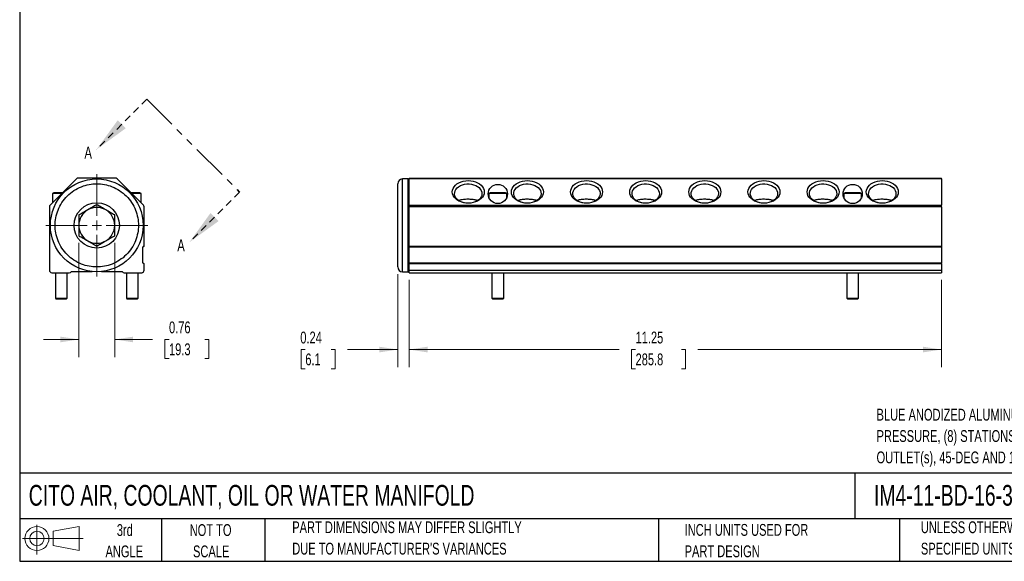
# Model space of a CAD drawing. Header units: inches. Extents: x 0.7 to 32.2, y 0.7 to 24.8.
# Tile 1 of 4: x 0.7 to 21.6, y 0.7 to 12.2. Entities that reach past the tile are written whole.
import ezdxf

# ---------------------------------------------------------------- set-up
doc = ezdxf.new("R2010")
doc.units = ezdxf.units.IN
doc.header["$LTSCALE"] = 3
doc.header["$MEASUREMENT"] = 0
doc.linetypes.add('HIDDEN', pattern=[0.075, 0.05, -0.025])
doc.linetypes.add('PHANTOM', pattern=[0.5, 0.25, -0.05, 0.05, -0.05, 0.05, -0.05])
doc.layers.add('TEXT', color=140, linetype='Continuous', lineweight=25)
doc.styles.add('SLDTEXTSTYLE0', font='TXT', dxfattribs={"width": 0.7})
doc.dimstyles.new('SLDDIMSTYLE0', dxfattribs={"dimtxt": 0.254883, "dimasz": 0.39, "dimexe": 0, "dimexo": 0.0625, "dimgap": 0.063721, "dimtad": 0, "dimtih": 1, "dimtoh": 1, "dimrnd": 1e-09, "dimzin": 12, "dimdsep": 46, "dimtxsty": 'SLDTEXTSTYLE0', "dimsah": 1, "dimcen": 0.09, "dimadec": 0, "dimazin": 3, "dimtfac": 1, "dimtofl": 0, "dimtmove": 0, "dimatfit": 3, "dimfxl": 0, "dimfrac": 2, "dimtolj": 1, "dimtzin": 12, "dimarcsym": 0})
doc.dimstyles.new('SLDDIMSTYLE1', dxfattribs={"dimtxt": 0.254883, "dimasz": 0.39, "dimexe": 0, "dimexo": 0.0625, "dimgap": 0.063721, "dimtad": 0, "dimtih": 1, "dimtoh": 1, "dimrnd": 1e-09, "dimdsep": 46, "dimtxsty": 'SLDTEXTSTYLE0', "dimsah": 1, "dimcen": 0.09, "dimadec": 0, "dimazin": 2, "dimtfac": 1, "dimtmove": 0, "dimatfit": 0, "dimfxl": 0, "dimfrac": 2, "dimtolj": 1, "dimtzin": 12, "dimarcsym": 0})

# ---------------------------------------------------------------- blocks, each defined once
blk = doc.blocks.new('Block11')
at = {"color": 7, "linetype": 'Continuous', "lineweight": 18}
for p, q in [((0.306, 0.627), (0.306, 0)), ((0.647, 0.492), (1.202, 0.594)), ((0.647, 0.189), (0.647, 0.492)), ((1.202, 0.594), (1.202, 0.086)), ((0, 0.34), (1.284, 0.34)), ((0.647, 0.189), (1.202, 0.086))]:
    blk.add_line(p, q, dxfattribs=at)
for radius in [0.254, 0.152]:
    blk.add_circle((0.306, 0.34), radius, dxfattribs=at)
blk = doc.blocks.new('Block12')
at = {"color": 7, "linetype": 'Continuous'}
blk.add_blockref('Block11', (0, 0), dxfattribs=at)
blk = doc.blocks.new('_D')
at = {"color": 7, "linetype": 'Continuous', "lineweight": 0}
for p, q in [((8.98, 6.701), (8.98, 4.851)), ((20.23, 6.701), (20.23, 4.851)), ((8.98, 5.226), (13.421, 5.226)), ((13.766, 5.226), (13.681, 5.226)), ((13.681, 5.226), (13.681, 4.821)), ((14.736, 5.226), (14.821, 5.226)), ((14.821, 5.226), (14.821, 4.821)), ((20.23, 5.226), (15.081, 5.226)), ((13.681, 4.821), (13.766, 4.821)), ((14.821, 4.821), (14.736, 4.821))]:
    blk.add_line(p, q, dxfattribs=at)
at = {"color": 7, "linetype": 'Continuous', "lineweight": 18}
for points in [[(8.98, 5.226), (9.37, 5.166), (9.37, 5.286)], [(20.23, 5.226), (19.84, 5.286), (19.84, 5.166)]]:
    blk.add_solid(points, dxfattribs=at)
at = {"color": 7, "linetype": 'Continuous', "lineweight": 18, "char_height": 0.25, "attachment_point": 1, "style": 'SLDTEXTSTYLE0'}
for s, insert in [('11.25', (13.766, 5.605)), ('285.8', (13.766, 5.143))]:
    blk.add_mtext(s, dxfattribs=dict(at, insert=insert))
blk = doc.blocks.new('_D_1')
at = {"color": 7, "linetype": 'Continuous', "lineweight": 0}
for p, q in [((8.74, 6.821), (8.74, 4.851)), ((8.98, 6.701), (8.98, 4.851)), ((6.786, 5.226), (6.701, 5.226)), ((6.701, 5.226), (6.701, 4.821)), ((7.332, 5.226), (7.417, 5.226)), ((7.417, 5.226), (7.417, 4.821)), ((8.74, 5.226), (7.677, 5.226)), ((8.98, 5.226), (9.73, 5.226)), ((6.701, 4.821), (6.786, 4.821)), ((7.417, 4.821), (7.332, 4.821))]:
    blk.add_line(p, q, dxfattribs=at)
at = {"color": 7, "linetype": 'Continuous', "lineweight": 18}
for points in [[(8.74, 5.226), (8.35, 5.286), (8.35, 5.166)], [(8.98, 5.226), (9.37, 5.166), (9.37, 5.286)]]:
    blk.add_solid(points, dxfattribs=at)
at = {"color": 7, "linetype": 'Continuous', "lineweight": 18, "char_height": 0.25, "attachment_point": 1, "style": 'SLDTEXTSTYLE0'}
for s, insert in [('0.24', (6.68, 5.605)), ('6.1', (6.786, 5.143))]:
    blk.add_mtext(s, dxfattribs=dict(at, insert=insert))
blk = doc.blocks.new('_D_9')
at = {"color": 7, "linetype": 'Continuous', "lineweight": 0}
for p, q in [((2, 7.482), (2, 5.064)), ((2.758, 7.482), (2.758, 5.064)), ((2, 5.439), (1.25, 5.439)), ((2.758, 5.439), (3.56, 5.439)), ((3.906, 5.439), (3.82, 5.439)), ((3.82, 5.439), (3.82, 5.034)), ((4.663, 5.439), (4.749, 5.439)), ((4.749, 5.439), (4.749, 5.034)), ((3.82, 5.034), (3.906, 5.034)), ((4.749, 5.034), (4.663, 5.034))]:
    blk.add_line(p, q, dxfattribs=at)
at = {"color": 7, "linetype": 'Continuous', "lineweight": 18}
for points in [[(2, 5.439), (1.61, 5.499), (1.61, 5.379)], [(2.758, 5.439), (3.148, 5.379), (3.148, 5.499)]]:
    blk.add_solid(points, dxfattribs=at)
at = {"color": 7, "linetype": 'Continuous', "lineweight": 18, "char_height": 0.25, "attachment_point": 1, "style": 'SLDTEXTSTYLE0'}
for s, insert in [('0.76', (3.906, 5.819)), ('19.3', (3.906, 5.356))]:
    blk.add_mtext(s, dxfattribs=dict(at, insert=insert))
blk = doc.blocks.new('SW_CENTERMARKSYMBOL_4')
at = {"color": 0, "linetype": 'Continuous', "lineweight": 18}
for p, q in [((0, 0.2), (0, 1.08)), ((-0.2, 0), (-1.08, 0)), ((0, 0), (-0.1, 0)), ((0, 0), (0, 0.1)), ((0, 0), (0, -0.1)), ((0, 0), (0.1, 0)), ((0.2, 0), (1.08, 0)), ((0, -0.2), (0, -1.08))]:
    blk.add_line(p, q, dxfattribs=at)
blk = doc.blocks.new('SW_PROJECTIONARROW_0')
at = {"color": 0, "linetype": 'HIDDEN', "lineweight": 18}
for p, q in [((3.436, 10.517), (2.375, 9.456)), ((5.398, 8.555), (4.337, 7.495))]:
    blk.add_line(p, q, dxfattribs=at)
at = {"color": 0, "linetype": 'PHANTOM', "lineweight": 35}
blk.add_line((3.436, 10.517), (5.398, 8.555), dxfattribs=at)
at = {"color": 0, "linetype": 'Continuous', "lineweight": 25}
for points in [[(2.375, 9.456), (2.99, 9.902), (2.821, 10.072)], [(4.337, 7.495), (4.952, 7.94), (4.782, 8.11)]]:
    blk.add_solid(points, dxfattribs=at)
at = {"color": 0, "linetype": 'Continuous', "lineweight": 25, "char_height": 0.255, "attachment_point": 1, "style": 'SLDTEXTSTYLE0'}
for insert in [(2.118, 9.516), (4.08, 7.554)]:
    blk.add_mtext('A', dxfattribs=dict(at, insert=insert))

msp = doc.modelspace()

# ---------------------------------------------------------------- linework, layer by layer
for p, q in [((1.951, 8.836), (1.394, 8.28)), ((2.773, 8.851), (1.986, 8.851)), ((3.365, 8.28), (2.808, 8.836)), ((8.96, 8.831), (8.84, 8.831)), ((8.84, 6.871), (8.84, 8.831)), ((8.96, 6.871), (8.96, 8.831)), ((8.98, 8.851), (20.23, 8.851)), ((8.98, 8.851), (8.98, 8.836)), ((20.23, 8.836), (8.98, 8.836)), ((8.98, 8.28), (8.98, 8.836)), ((20.23, 8.836), (20.23, 8.851)), ((20.23, 8.836), (20.23, 8.28)), ((1.47, 8.541), (1.442, 8.521)), ((1.655, 8.541), (1.47, 8.541)), ((3.129, 8.541), (3.103, 8.541)), ((3.289, 8.541), (3.129, 8.541)), ((3.317, 8.521), (3.289, 8.541)), ((10.696, 8.541), (10.667, 8.521)), ((11.014, 8.541), (10.696, 8.541)), ((11.042, 8.521), (11.014, 8.541)), ((18.196, 8.541), (18.167, 8.521)), ((18.514, 8.541), (18.196, 8.541)), ((18.542, 8.521), (18.514, 8.541)), ((1.442, 8.521), (1.442, 8.327)), ((1.635, 8.521), (1.442, 8.521)), ((3.317, 8.521), (3.123, 8.521)), ((3.317, 8.327), (3.317, 8.521)), ((10.667, 8.521), (10.667, 8.437)), ((11.042, 8.521), (10.667, 8.521)), ((11.042, 8.437), (11.042, 8.521)), ((18.167, 8.521), (18.167, 8.437)), ((18.542, 8.521), (18.167, 8.521)), ((18.542, 8.437), (18.542, 8.521)), ((1.379, 8.244), (1.379, 6.901)), ((3.379, 7.411), (3.379, 8.244)), ((8.98, 8.28), (20.23, 8.28)), ((8.98, 8.28), (8.98, 8.244)), ((20.23, 8.244), (8.98, 8.244)), ((8.98, 7.411), (8.98, 8.244)), ((20.23, 8.244), (20.23, 8.28)), ((20.23, 8.244), (20.23, 7.411)), ((3.351, 7.061), (3.351, 7.391)), ((3.369, 7.401), (3.361, 7.401)), ((8.98, 7.411), (20.23, 7.411)), ((8.98, 7.411), (8.98, 7.401)), ((8.98, 7.401), (20.23, 7.401)), ((8.98, 7.391), (8.98, 7.401)), ((20.23, 7.391), (8.98, 7.391)), ((8.98, 7.061), (8.98, 7.391)), ((20.23, 7.401), (20.23, 7.411)), ((20.23, 7.401), (20.23, 7.391)), ((20.23, 7.391), (20.23, 7.061)), ((1.843, 6.876), (2.279, 6.876)), ((2.48, 6.876), (2.916, 6.876)), ((3.361, 7.051), (3.369, 7.051)), ((3.379, 6.901), (3.379, 7.041)), ((8.84, 6.871), (8.96, 6.871)), ((8.98, 7.061), (20.23, 7.061)), ((8.98, 7.051), (8.98, 7.061)), ((20.23, 7.051), (8.98, 7.051)), ((8.98, 7.051), (8.98, 7.041)), ((20.23, 7.041), (8.98, 7.041)), ((8.98, 6.901), (8.98, 7.041)), ((8.98, 6.901), (20.23, 6.901)), ((8.98, 6.851), (8.98, 6.901)), ((8.98, 6.891), (8.98, 6.897)), ((20.23, 7.061), (20.23, 7.051)), ((20.23, 7.041), (20.23, 7.051)), ((20.23, 7.041), (20.23, 6.901)), ((20.23, 6.901), (20.23, 6.851)), ((1.429, 6.851), (1.799, 6.851)), ((1.504, 6.851), (1.504, 6.311)), ((1.754, 6.311), (1.754, 6.851)), ((2.959, 6.851), (3.329, 6.851)), ((3.004, 6.851), (3.004, 6.311)), ((3.254, 6.311), (3.254, 6.851)), ((8.98, 6.851), (20.23, 6.851)), ((10.73, 6.851), (10.73, 6.311)), ((10.98, 6.311), (10.98, 6.851)), ((18.23, 6.851), (18.23, 6.311)), ((18.48, 6.311), (18.48, 6.851)), ((1.504, 6.311), (1.524, 6.291)), ((1.504, 6.311), (1.629, 6.311)), ((1.629, 6.291), (1.524, 6.291)), ((1.629, 6.311), (1.754, 6.311)), ((1.734, 6.291), (1.629, 6.291)), ((1.734, 6.291), (1.754, 6.311)), ((3.004, 6.311), (3.024, 6.291)), ((3.004, 6.311), (3.129, 6.311)), ((3.129, 6.291), (3.024, 6.291)), ((3.129, 6.311), (3.254, 6.311)), ((3.234, 6.291), (3.129, 6.291)), ((3.234, 6.291), (3.254, 6.311)), ((10.73, 6.311), (10.75, 6.291)), ((10.73, 6.311), (10.98, 6.311)), ((10.96, 6.291), (10.75, 6.291)), ((10.96, 6.291), (10.98, 6.311)), ((18.23, 6.311), (18.25, 6.291)), ((18.23, 6.311), (18.48, 6.311)), ((18.46, 6.291), (18.25, 6.291)), ((18.46, 6.291), (18.48, 6.311))]:
    msp.add_line(p, q)
at = {"flags": 128}
for points in [[(10.23, 8.319), (10.177, 8.322), (10.126, 8.331), (10.077, 8.345), (10.032, 8.365), (9.991, 8.389), (9.957, 8.417), (9.929, 8.449), (9.909, 8.484), (9.897, 8.52), (9.892, 8.558), (9.897, 8.595), (9.909, 8.631), (9.929, 8.666), (9.957, 8.698), (9.991, 8.726), (10.032, 8.751), (10.077, 8.77), (10.126, 8.785), (10.177, 8.793), (10.23, 8.796), (10.283, 8.793), (10.334, 8.785), (10.383, 8.77), (10.428, 8.751), (10.469, 8.726), (10.503, 8.698), (10.531, 8.666), (10.551, 8.631), (10.563, 8.595), (10.567, 8.558), (10.563, 8.52), (10.551, 8.484), (10.531, 8.449), (10.503, 8.417), (10.469, 8.389), (10.428, 8.365), (10.383, 8.345), (10.334, 8.331), (10.283, 8.322), (10.23, 8.319)], [(11.48, 8.319), (11.427, 8.322), (11.376, 8.331), (11.327, 8.345), (11.282, 8.365), (11.241, 8.389), (11.207, 8.417), (11.179, 8.449), (11.159, 8.484), (11.147, 8.52), (11.142, 8.558), (11.147, 8.595), (11.159, 8.631), (11.179, 8.666), (11.207, 8.698), (11.241, 8.726), (11.282, 8.751), (11.327, 8.77), (11.376, 8.785), (11.427, 8.793), (11.48, 8.796), (11.533, 8.793), (11.584, 8.785), (11.633, 8.77), (11.678, 8.751), (11.719, 8.726), (11.753, 8.698), (11.781, 8.666), (11.801, 8.631), (11.813, 8.595), (11.817, 8.558), (11.813, 8.52), (11.801, 8.484), (11.781, 8.449), (11.753, 8.417), (11.719, 8.389), (11.678, 8.365), (11.633, 8.345), (11.584, 8.331), (11.533, 8.322), (11.48, 8.319)], [(12.73, 8.319), (12.677, 8.322), (12.626, 8.331), (12.577, 8.345), (12.532, 8.365), (12.491, 8.389), (12.457, 8.417), (12.429, 8.449), (12.409, 8.484), (12.397, 8.52), (12.392, 8.558), (12.397, 8.595), (12.409, 8.631), (12.429, 8.666), (12.457, 8.698), (12.491, 8.726), (12.532, 8.751), (12.577, 8.77), (12.626, 8.785), (12.677, 8.793), (12.73, 8.796), (12.783, 8.793), (12.834, 8.785), (12.883, 8.77), (12.928, 8.751), (12.969, 8.726), (13.003, 8.698), (13.031, 8.666), (13.051, 8.631), (13.063, 8.595), (13.067, 8.558), (13.063, 8.52), (13.051, 8.484), (13.031, 8.449), (13.003, 8.417), (12.969, 8.389), (12.928, 8.365), (12.883, 8.345), (12.834, 8.331), (12.783, 8.322), (12.73, 8.319)], [(13.98, 8.319), (13.927, 8.322), (13.876, 8.331), (13.827, 8.345), (13.782, 8.365), (13.741, 8.389), (13.707, 8.417), (13.679, 8.449), (13.659, 8.484), (13.647, 8.52), (13.642, 8.558), (13.647, 8.595), (13.659, 8.631), (13.679, 8.666), (13.707, 8.698), (13.741, 8.726), (13.782, 8.751), (13.827, 8.77), (13.876, 8.785), (13.927, 8.793), (13.98, 8.796), (14.033, 8.793), (14.084, 8.785), (14.133, 8.77), (14.178, 8.751), (14.219, 8.726), (14.253, 8.698), (14.281, 8.666), (14.301, 8.631), (14.313, 8.595), (14.317, 8.558), (14.313, 8.52), (14.301, 8.484), (14.281, 8.449), (14.253, 8.417), (14.219, 8.389), (14.178, 8.365), (14.133, 8.345), (14.084, 8.331), (14.033, 8.322), (13.98, 8.319)], [(15.23, 8.319), (15.177, 8.322), (15.126, 8.331), (15.077, 8.345), (15.032, 8.365), (14.991, 8.389), (14.957, 8.417), (14.929, 8.449), (14.909, 8.484), (14.897, 8.52), (14.892, 8.558), (14.897, 8.595), (14.909, 8.631), (14.929, 8.666), (14.957, 8.698), (14.991, 8.726), (15.032, 8.751), (15.077, 8.77), (15.126, 8.785), (15.177, 8.793), (15.23, 8.796), (15.283, 8.793), (15.334, 8.785), (15.383, 8.77), (15.428, 8.751), (15.469, 8.726), (15.503, 8.698), (15.531, 8.666), (15.551, 8.631), (15.563, 8.595), (15.567, 8.558), (15.563, 8.52), (15.551, 8.484), (15.531, 8.449), (15.503, 8.417), (15.469, 8.389), (15.428, 8.365), (15.383, 8.345), (15.334, 8.331), (15.283, 8.322), (15.23, 8.319)], [(16.48, 8.319), (16.427, 8.322), (16.376, 8.331), (16.327, 8.345), (16.282, 8.365), (16.241, 8.389), (16.207, 8.417), (16.179, 8.449), (16.159, 8.484), (16.147, 8.52), (16.142, 8.558), (16.147, 8.595), (16.159, 8.631), (16.179, 8.666), (16.207, 8.698), (16.241, 8.726), (16.282, 8.751), (16.327, 8.77), (16.376, 8.785), (16.427, 8.793), (16.48, 8.796), (16.533, 8.793), (16.584, 8.785), (16.633, 8.77), (16.678, 8.751), (16.719, 8.726), (16.753, 8.698), (16.781, 8.666), (16.801, 8.631), (16.813, 8.595), (16.817, 8.558), (16.813, 8.52), (16.801, 8.484), (16.781, 8.449), (16.753, 8.417), (16.719, 8.389), (16.678, 8.365), (16.633, 8.345), (16.584, 8.331), (16.533, 8.322), (16.48, 8.319)], [(17.73, 8.319), (17.677, 8.322), (17.626, 8.331), (17.577, 8.345), (17.532, 8.365), (17.491, 8.389), (17.457, 8.417), (17.429, 8.449), (17.409, 8.484), (17.397, 8.52), (17.392, 8.558), (17.397, 8.595), (17.409, 8.631), (17.429, 8.666), (17.457, 8.698), (17.491, 8.726), (17.532, 8.751), (17.577, 8.77), (17.626, 8.785), (17.677, 8.793), (17.73, 8.796), (17.783, 8.793), (17.834, 8.785), (17.883, 8.77), (17.928, 8.751), (17.969, 8.726), (18.003, 8.698), (18.031, 8.666), (18.051, 8.631), (18.063, 8.595), (18.067, 8.558), (18.063, 8.52), (18.051, 8.484), (18.031, 8.449), (18.003, 8.417), (17.969, 8.389), (17.928, 8.365), (17.883, 8.345), (17.834, 8.331), (17.783, 8.322), (17.73, 8.319)], [(18.98, 8.319), (18.927, 8.322), (18.876, 8.331), (18.827, 8.345), (18.782, 8.365), (18.741, 8.389), (18.707, 8.417), (18.679, 8.449), (18.659, 8.484), (18.647, 8.52), (18.642, 8.558), (18.647, 8.595), (18.659, 8.631), (18.679, 8.666), (18.707, 8.698), (18.741, 8.726), (18.782, 8.751), (18.827, 8.77), (18.876, 8.785), (18.927, 8.793), (18.98, 8.796), (19.033, 8.793), (19.084, 8.785), (19.133, 8.77), (19.178, 8.751), (19.219, 8.726), (19.253, 8.698), (19.281, 8.666), (19.301, 8.631), (19.313, 8.595), (19.317, 8.558), (19.313, 8.52), (19.301, 8.484), (19.281, 8.449), (19.253, 8.417), (19.219, 8.389), (19.178, 8.365), (19.133, 8.345), (19.084, 8.331), (19.033, 8.322), (18.98, 8.319)], [(10.026, 8.668), (10.063, 8.69), (10.105, 8.708), (10.151, 8.72), (10.199, 8.727), (10.248, 8.727), (10.297, 8.722), (10.343, 8.711), (10.387, 8.695), (10.425, 8.674), (10.459, 8.648), (10.485, 8.619), (10.504, 8.587), (10.516, 8.554), (10.519, 8.519), (10.514, 8.485), (10.5, 8.451), (10.479, 8.42), (10.451, 8.392), (10.416, 8.367), (10.376, 8.347), (10.332, 8.332), (10.285, 8.323), (10.236, 8.319), (10.187, 8.321), (10.139, 8.329), (10.094, 8.343), (10.053, 8.362), (10.017, 8.385), (9.987, 8.413), (9.964, 8.443), (9.949, 8.476), (9.941, 8.51), (9.943, 8.545), (9.952, 8.579), (9.969, 8.612), (9.994, 8.641), (10.026, 8.668)], [(11.276, 8.668), (11.313, 8.69), (11.355, 8.708), (11.401, 8.72), (11.449, 8.727), (11.498, 8.727), (11.547, 8.722), (11.593, 8.711), (11.637, 8.695), (11.675, 8.674), (11.709, 8.648), (11.735, 8.619), (11.754, 8.587), (11.766, 8.554), (11.769, 8.519), (11.764, 8.485), (11.75, 8.451), (11.729, 8.42), (11.701, 8.392), (11.666, 8.367), (11.626, 8.347), (11.582, 8.332), (11.535, 8.323), (11.486, 8.319), (11.437, 8.321), (11.389, 8.329), (11.344, 8.343), (11.303, 8.362), (11.267, 8.385), (11.237, 8.413), (11.214, 8.443), (11.199, 8.476), (11.191, 8.51), (11.193, 8.545), (11.202, 8.579), (11.219, 8.612), (11.244, 8.641), (11.276, 8.668)], [(12.526, 8.668), (12.563, 8.69), (12.605, 8.708), (12.651, 8.72), (12.699, 8.727), (12.748, 8.727), (12.797, 8.722), (12.843, 8.711), (12.887, 8.695), (12.925, 8.674), (12.959, 8.648), (12.985, 8.619), (13.004, 8.587), (13.016, 8.554), (13.019, 8.519), (13.014, 8.485), (13, 8.451), (12.979, 8.42), (12.951, 8.392), (12.916, 8.367), (12.876, 8.347), (12.832, 8.332), (12.785, 8.323), (12.736, 8.319), (12.687, 8.321), (12.639, 8.329), (12.594, 8.343), (12.553, 8.362), (12.517, 8.385), (12.487, 8.413), (12.464, 8.443), (12.449, 8.476), (12.441, 8.51), (12.443, 8.545), (12.452, 8.579), (12.469, 8.612), (12.494, 8.641), (12.526, 8.668)], [(13.776, 8.668), (13.813, 8.69), (13.855, 8.708), (13.901, 8.72), (13.949, 8.727), (13.998, 8.727), (14.047, 8.722), (14.093, 8.711), (14.137, 8.695), (14.175, 8.674), (14.209, 8.648), (14.235, 8.619), (14.254, 8.587), (14.266, 8.554), (14.269, 8.519), (14.264, 8.485), (14.25, 8.451), (14.229, 8.42), (14.201, 8.392), (14.166, 8.367), (14.126, 8.347), (14.082, 8.332), (14.035, 8.323), (13.986, 8.319), (13.937, 8.321), (13.889, 8.329), (13.844, 8.343), (13.803, 8.362), (13.767, 8.385), (13.737, 8.413), (13.714, 8.443), (13.699, 8.476), (13.691, 8.51), (13.693, 8.545), (13.702, 8.579), (13.719, 8.612), (13.744, 8.641), (13.776, 8.668)], [(15.026, 8.668), (15.063, 8.69), (15.105, 8.708), (15.151, 8.72), (15.199, 8.727), (15.248, 8.727), (15.297, 8.722), (15.343, 8.711), (15.387, 8.695), (15.425, 8.674), (15.459, 8.648), (15.485, 8.619), (15.504, 8.587), (15.516, 8.554), (15.519, 8.519), (15.514, 8.485), (15.5, 8.451), (15.479, 8.42), (15.451, 8.392), (15.416, 8.367), (15.376, 8.347), (15.332, 8.332), (15.285, 8.323), (15.236, 8.319), (15.187, 8.321), (15.139, 8.329), (15.094, 8.343), (15.053, 8.362), (15.017, 8.385), (14.987, 8.413), (14.964, 8.443), (14.949, 8.476), (14.941, 8.51), (14.943, 8.545), (14.952, 8.579), (14.969, 8.612), (14.994, 8.641), (15.026, 8.668)], [(16.276, 8.668), (16.313, 8.69), (16.355, 8.708), (16.401, 8.72), (16.449, 8.727), (16.498, 8.727), (16.547, 8.722), (16.593, 8.711), (16.637, 8.695), (16.675, 8.674), (16.709, 8.648), (16.735, 8.619), (16.754, 8.587), (16.766, 8.554), (16.769, 8.519), (16.764, 8.485), (16.75, 8.451), (16.729, 8.42), (16.701, 8.392), (16.666, 8.367), (16.626, 8.347), (16.582, 8.332), (16.535, 8.323), (16.486, 8.319), (16.437, 8.321), (16.389, 8.329), (16.344, 8.343), (16.303, 8.362), (16.267, 8.385), (16.237, 8.413), (16.214, 8.443), (16.199, 8.476), (16.191, 8.51), (16.193, 8.545), (16.202, 8.579), (16.219, 8.612), (16.244, 8.641), (16.276, 8.668)], [(17.526, 8.668), (17.563, 8.69), (17.605, 8.708), (17.651, 8.72), (17.699, 8.727), (17.748, 8.727), (17.797, 8.722), (17.843, 8.711), (17.887, 8.695), (17.925, 8.674), (17.959, 8.648), (17.985, 8.619), (18.004, 8.587), (18.016, 8.554), (18.019, 8.519), (18.014, 8.485), (18, 8.451), (17.979, 8.42), (17.951, 8.392), (17.916, 8.367), (17.876, 8.347), (17.832, 8.332), (17.785, 8.323), (17.736, 8.319), (17.687, 8.321), (17.639, 8.329), (17.594, 8.343), (17.553, 8.362), (17.517, 8.385), (17.487, 8.413), (17.464, 8.443), (17.449, 8.476), (17.441, 8.51), (17.443, 8.545), (17.452, 8.579), (17.469, 8.612), (17.494, 8.641), (17.526, 8.668)], [(18.776, 8.668), (18.813, 8.69), (18.855, 8.708), (18.901, 8.72), (18.949, 8.727), (18.998, 8.727), (19.047, 8.722), (19.093, 8.711), (19.137, 8.695), (19.175, 8.674), (19.209, 8.648), (19.235, 8.619), (19.254, 8.587), (19.266, 8.554), (19.269, 8.519), (19.264, 8.485), (19.25, 8.451), (19.229, 8.42), (19.201, 8.392), (19.166, 8.367), (19.126, 8.347), (19.082, 8.332), (19.035, 8.323), (18.986, 8.319), (18.937, 8.321), (18.889, 8.329), (18.844, 8.343), (18.803, 8.362), (18.767, 8.385), (18.737, 8.413), (18.714, 8.443), (18.699, 8.476), (18.691, 8.51), (18.693, 8.545), (18.702, 8.579), (18.719, 8.612), (18.744, 8.641), (18.776, 8.668)]]:
    msp.add_lwpolyline(points, dxfattribs=at)
for centre, radius in [((2.379, 7.851), 0.98), ((10.855, 8.515), 0.203), ((18.355, 8.515), 0.203), ((2.379, 7.851), 0.479)]:
    msp.add_circle(centre, radius)
for centre, radius, start, end in [((1.986, 8.801), 0.05, 90, 135), ((2.773, 8.801), 0.05, 45, 90), ((8.84, 8.731), 0.1, 90, 180), ((8.96, 8.811), 0.02, 0, 90), ((1.429, 8.244), 0.05, 135, 180), ((2.379, 7.851), 0.379, 120, 180), ((2.379, 7.851), 0.379, 60, 120), ((2.379, 7.851), 0.379, 0, 60), ((3.329, 8.244), 0.05, 0, 45), ((2.379, 7.851), 0.379, 180, 240), ((2.379, 7.851), 0.379, 300, 0), ((2.379, 7.851), 0.379, 240, 300), ((3.361, 7.391), 0.01, 90, 180), ((3.369, 7.411), 0.01, 270, 0), ((1.429, 6.901), 0.05, 180, 270), ((1.799, 6.901), 0.05, 270, 329.9944), ((2.959, 6.901), 0.05, 210.0056, 270), ((3.329, 6.901), 0.05, 270, 0), ((3.361, 7.061), 0.01, 180, 270), ((3.369, 7.041), 0.01, 0, 90), ((8.84, 6.971), 0.1, 180, 270), ((8.96, 6.891), 0.02, 270, 0)]:
    msp.add_arc(centre, radius, start, end)
for points, knots in [([(1.499, 7.851), (1.499, 7.797), (1.509, 7.687), (1.557, 7.523), (1.638, 7.365), (1.753, 7.224), (1.893, 7.11), (2.051, 7.028), (2.215, 6.981), (2.379, 6.966), (2.544, 6.981), (2.708, 7.028), (2.865, 7.11), (3.006, 7.224), (3.12, 7.365), (3.202, 7.523), (3.249, 7.687), (3.264, 7.851), (3.249, 8.015), (3.202, 8.179), (3.12, 8.337), (3.006, 8.477), (2.865, 8.592), (2.708, 8.673), (2.544, 8.721), (2.379, 8.736), (2.215, 8.721), (2.051, 8.673), (1.893, 8.592), (1.753, 8.477), (1.638, 8.337), (1.557, 8.179), (1.509, 8.015), (1.499, 7.904), (1.499, 7.851)], [0, 0, 0, 0, 0.029129, 0.060003, 0.09216, 0.125, 0.15784, 0.189997, 0.220871, 0.25, 0.279129, 0.310003, 0.34216, 0.375, 0.40784, 0.439997, 0.470871, 0.5, 0.529129, 0.560003, 0.59216, 0.625, 0.65784, 0.689997, 0.720871, 0.75, 0.779129, 0.810003, 0.84216, 0.875, 0.90784, 0.939997, 0.970871, 1, 1, 1, 1]), ([(8.74, 6.971), (8.74, 6.971), (8.74, 6.971), (8.74, 6.971), (8.74, 6.972), (8.74, 6.974), (8.74, 6.975), (8.74, 6.977), (8.74, 6.98), (8.74, 6.982), (8.74, 6.989), (8.74, 7.004), (8.74, 7.032), (8.74, 7.068), (8.74, 7.113), (8.74, 7.166), (8.74, 7.227), (8.74, 7.295), (8.74, 7.368), (8.74, 7.445), (8.74, 7.525), (8.74, 7.607), (8.74, 7.715), (8.74, 7.851), (8.74, 7.987), (8.74, 8.094), (8.74, 8.176), (8.74, 8.256), (8.74, 8.334), (8.74, 8.407), (8.74, 8.474), (8.74, 8.535), (8.74, 8.588), (8.74, 8.633), (8.74, 8.67), (8.74, 8.698), (8.74, 8.713), (8.74, 8.722), (8.74, 8.726), (8.74, 8.729), (8.74, 8.73), (8.74, 8.731), (8.74, 8.731)], [0, 0, 0, 0, 0.006486, 0.012963, 0.019433, 0.0259, 0.032365, 0.038833, 0.045305, 0.051784, 0.058273, 0.089144, 0.120023, 0.152182, 0.184348, 0.21719, 0.250041, 0.282884, 0.315734, 0.347892, 0.380058, 0.41093, 0.441809, 0.500001, 0.558193, 0.589065, 0.619944, 0.652102, 0.684268, 0.717111, 0.749961, 0.782804, 0.815655, 0.847813, 0.879979, 0.910851, 0.94173, 0.953397, 0.965042, 0.97668, 0.988328, 1, 1, 1, 1]), ([(10.026, 8.378), (10.037, 8.382), (10.061, 8.391), (10.103, 8.4), (10.149, 8.406), (10.196, 8.409), (10.244, 8.409), (10.302, 8.407), (10.369, 8.4), (10.409, 8.386), (10.428, 8.379)], [0, 0, 0, 0, 0.108077, 0.219069, 0.327215, 0.43911, 0.537483, 0.639145, 0.825491, 1, 1, 1, 1]), ([(11.276, 8.378), (11.287, 8.382), (11.311, 8.391), (11.353, 8.4), (11.399, 8.406), (11.446, 8.409), (11.494, 8.409), (11.552, 8.407), (11.619, 8.4), (11.659, 8.386), (11.678, 8.379)], [0, 0, 0, 0, 0.108077, 0.219069, 0.327215, 0.43911, 0.537483, 0.639145, 0.825491, 1, 1, 1, 1]), ([(12.526, 8.378), (12.537, 8.382), (12.561, 8.391), (12.603, 8.4), (12.649, 8.406), (12.696, 8.409), (12.744, 8.409), (12.802, 8.407), (12.869, 8.4), (12.909, 8.386), (12.928, 8.379)], [0, 0, 0, 0, 0.1080766, 0.2190685, 0.327215, 0.4391101, 0.5374828, 0.6391448, 0.8254905, 1, 1, 1, 1]), ([(13.776, 8.378), (13.787, 8.382), (13.811, 8.391), (13.853, 8.4), (13.899, 8.406), (13.946, 8.409), (13.994, 8.409), (14.052, 8.407), (14.119, 8.4), (14.159, 8.386), (14.178, 8.379)], [0, 0, 0, 0, 0.108077, 0.219069, 0.327215, 0.43911, 0.537483, 0.639145, 0.825491, 1, 1, 1, 1]), ([(15.026, 8.378), (15.037, 8.382), (15.061, 8.391), (15.103, 8.4), (15.149, 8.406), (15.196, 8.409), (15.244, 8.409), (15.302, 8.407), (15.369, 8.4), (15.409, 8.386), (15.428, 8.379)], [0, 0, 0, 0, 0.1080766, 0.2190685, 0.327215, 0.4391101, 0.5374828, 0.6391448, 0.8254905, 1, 1, 1, 1]), ([(16.276, 8.378), (16.287, 8.382), (16.311, 8.391), (16.353, 8.4), (16.399, 8.406), (16.446, 8.409), (16.494, 8.409), (16.552, 8.407), (16.619, 8.4), (16.659, 8.386), (16.678, 8.379)], [0, 0, 0, 0, 0.108077, 0.219069, 0.327215, 0.43911, 0.537483, 0.639145, 0.825491, 1, 1, 1, 1]), ([(17.526, 8.378), (17.537, 8.382), (17.561, 8.391), (17.603, 8.4), (17.649, 8.406), (17.696, 8.409), (17.744, 8.409), (17.802, 8.407), (17.869, 8.4), (17.909, 8.386), (17.928, 8.379)], [0, 0, 0, 0, 0.1080766, 0.2190685, 0.327215, 0.4391101, 0.5374828, 0.6391448, 0.8254905, 1, 1, 1, 1]), ([(18.776, 8.378), (18.787, 8.382), (18.811, 8.391), (18.853, 8.4), (18.899, 8.406), (18.946, 8.409), (18.994, 8.409), (19.052, 8.407), (19.119, 8.4), (19.159, 8.386), (19.178, 8.379)], [0, 0, 0, 0, 0.108077, 0.219069, 0.327215, 0.43911, 0.537483, 0.639145, 0.825491, 1, 1, 1, 1]), ([(2.379, 8.288), (2.348, 8.271), (2.317, 8.253), (2.254, 8.216), (2.222, 8.198), (2.157, 8.16), (2.126, 8.142), (2.062, 8.105), (2.031, 8.087), (2, 8.07)], [0, 0, 0, 0, 0.25, 0.25, 0.5, 0.5, 0.75, 0.75, 1, 1, 1, 1]), ([(2.758, 8.07), (2.727, 8.087), (2.696, 8.105), (2.633, 8.142), (2.601, 8.16), (2.536, 8.198), (2.505, 8.216), (2.441, 8.253), (2.41, 8.271), (2.379, 8.288)], [0, 0, 0, 0, 0.25, 0.25, 0.5, 0.5, 0.75, 0.75, 1, 1, 1, 1]), ([(2, 8.07), (2, 8.034), (2, 7.998), (2, 7.925), (2, 7.888), (2, 7.813), (2, 7.777), (2, 7.704), (2, 7.668), (2, 7.632)], [0, 0, 0, 0, 0.25, 0.25, 0.5, 0.5, 0.75, 0.75, 1, 1, 1, 1]), ([(2.758, 7.632), (2.758, 7.668), (2.758, 7.704), (2.758, 7.777), (2.758, 7.813), (2.758, 7.888), (2.758, 7.925), (2.758, 7.998), (2.758, 8.034), (2.758, 8.07)], [0, 0, 0, 0, 0.25, 0.25, 0.5, 0.5, 0.75, 0.75, 1, 1, 1, 1]), ([(2, 7.632), (2.031, 7.614), (2.062, 7.596), (2.126, 7.56), (2.157, 7.541), (2.222, 7.504), (2.254, 7.485), (2.317, 7.449), (2.348, 7.431), (2.379, 7.413)], [0, 0, 0, 0, 0.25, 0.25, 0.5, 0.5, 0.75, 0.75, 1, 1, 1, 1]), ([(2.379, 7.413), (2.41, 7.431), (2.441, 7.449), (2.505, 7.485), (2.536, 7.504), (2.601, 7.541), (2.633, 7.56), (2.696, 7.596), (2.727, 7.614), (2.758, 7.632)], [0, 0, 0, 0, 0.25, 0.25, 0.5, 0.5, 0.75, 0.75, 1, 1, 1, 1])]:
    msp.add_open_spline(points, degree=3, knots=knots)
at = {"layer": 'TEXT'}
for p, q in [((0.75, 24.75), (0.75, 0.75)), ((32.25, 2.613), (0.75, 2.613)), ((18.397, 2.613), (18.397, 1.65)), ((32.25, 1.65), (0.75, 1.65)), ((3.75, 1.65), (3.75, 0.75)), ((5.931, 1.65), (5.931, 0.75)), ((14.25, 1.65), (14.25, 0.75)), ((19.344, 1.65), (19.344, 0.75)), ((0.75, 0.75), (32.25, 0.75))]:
    msp.add_line(p, q, dxfattribs=at)

# ---------------------------------------------------------------- block references
at = {"color": 7, "linetype": 'Continuous', "lineweight": 25}
msp.add_blockref('SW_PROJECTIONARROW_0', (0, 0), dxfattribs=at)
at = {"color": 7, "linetype": 'Continuous', "lineweight": 0}
msp.add_blockref('SW_CENTERMARKSYMBOL_4', (2.379, 7.851), dxfattribs=at)
at = {"layer": 'TEXT'}
msp.add_blockref('Block12', (0.808, 0.892), dxfattribs=at)

# ---------------------------------------------------------------- texts
at = {"color": 7, "linetype": 'Continuous', "lineweight": 0, "char_height": 0.25, "attachment_point": 1, "style": 'SLDTEXTSTYLE0'}
for s, insert in [('BLUE ANODIZED ALUMINUM, RECTANGULAR, 3000 PSI MAXIMUM OPERATING', (18.859, 3.974)), ('PRESSURE, (8) STATIONS, 1IN FEMALE NPT INLET(s), 3/8IN FEMALE NPT', (18.859, 3.523)), ('OUTLET(s), 45-DEG AND 135-DEG ORIENTATION.', (18.859, 3.071))]:
    msp.add_mtext(s, dxfattribs=dict(at, insert=insert))
at = {"layer": 'TEXT', "style": 'SLDTEXTSTYLE0'}
for s, insert, char_height, attachment_point in [('CITO AIR, COOLANT, OIL OR WATER MANIFOLD', (0.941, 2.364), 0.4375, 1), ('IM4-11-BD-16-3-8-N-B', (18.804, 2.364), 0.4375, 1), ('3rd', (2.972, 1.535), 0.25, 2), ('NOT TO', (4.785, 1.535), 0.25, 2), ('PART DIMENSIONS MAY DIFFER SLIGHTLY', (6.51, 1.595), 0.25, 1), ('INCH UNITS USED FOR', (14.803, 1.539), 0.25, 1), ('UNLESS OTHERWISE', (19.796, 1.595), 0.25, 1), ('ANGLE', (2.96, 1.084), 0.25, 2), ('SCALE', (4.797, 1.084), 0.25, 2), ("DUE TO MANUFACTURER'S VARIANCES", (6.51, 1.143), 0.25, 1), ('PART DESIGN', (14.803, 1.087), 0.25, 1), ('SPECIFIED UNITS ARE:', (19.796, 1.143), 0.25, 1)]:
    msp.add_mtext(s, dxfattribs=dict(at, insert=insert, char_height=char_height, attachment_point=attachment_point))

# ---------------------------------------------------------------- dimensions: what is measured, and where the dimension line sits
at = {"color": 7, "linetype": 'Continuous', "lineweight": 18}
dim = msp.add_linear_dim(base=(2, 5.439), p1=(2.758, 7.632), p2=(2, 7.632), angle=360, dimstyle='SLDDIMSTYLE1', dxfattribs=at)
dim.commit()
dim.dimension.update_dxf_attribs({"geometry": '_D_9', "text_midpoint": (4.284, 5.439), "dimtype": 160})
for base, p2, dimstyle, picture, middle in [((8.74, 5.226), (8.74, 6.971), 'SLDDIMSTYLE1', '_D_1', (7.059, 5.226)), ((20.23, 5.226), (20.23, 6.851), 'SLDDIMSTYLE0', '_D', (14.251, 5.226))]:
    dim = msp.add_linear_dim(base=base, p1=(8.98, 6.851), p2=p2, dimstyle=dimstyle, dxfattribs=at)
    dim.commit()
    dim.dimension.update_dxf_attribs({"geometry": picture, "text_midpoint": middle, "dimtype": 160})

doc.saveas('drawing.dxf')
